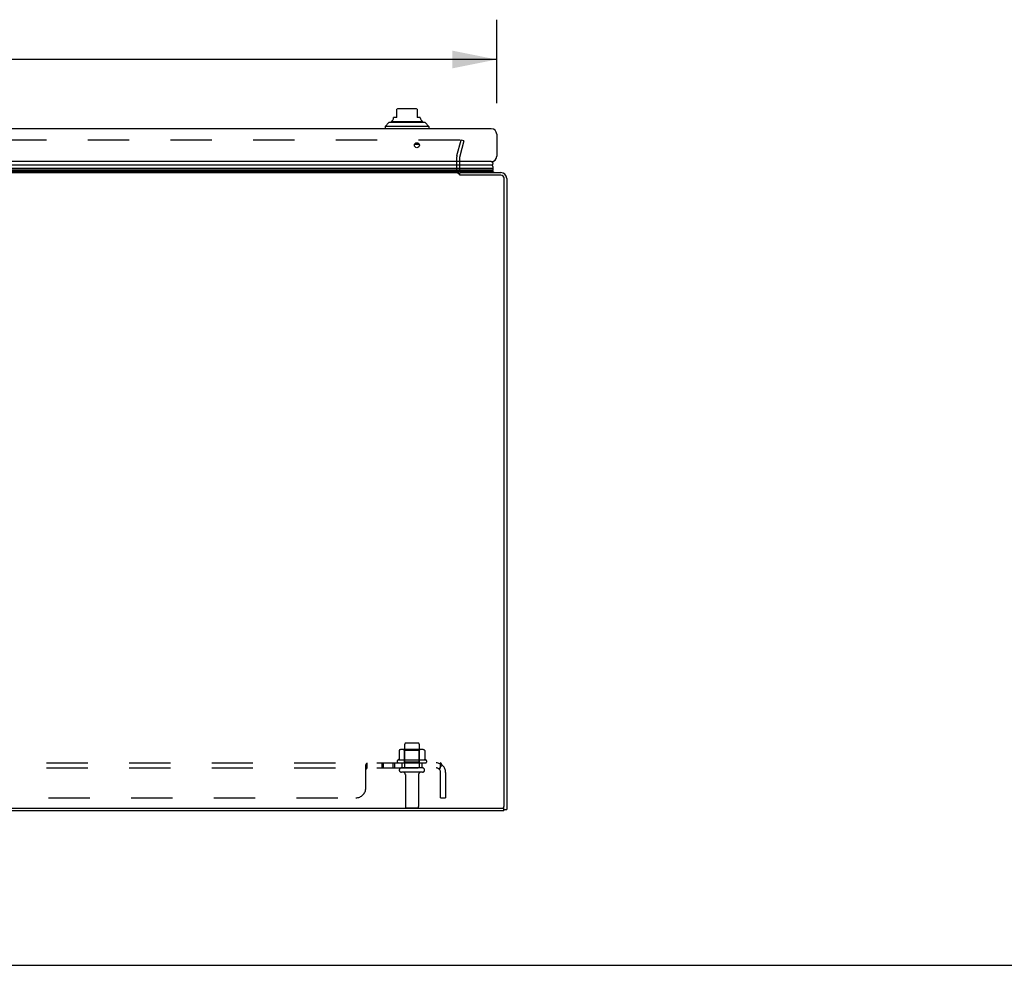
# Model space of a CAD drawing. Header units: inches. Extents: x 0 to 188, y 0 to 122.
# Tile 19 of 102: x 66 to 90, y 0 to 24. Entities that reach past the tile are written whole.
import ezdxf

# ---------------------------------------------------------------- set-up
doc = ezdxf.new("R2010")
doc.units = ezdxf.units.IN
doc.header["$LTSCALE"] = 10.363855
doc.header["$MEASUREMENT"] = 0
doc.linetypes.add('HIDDEN', pattern=[0.2, 0.1, -0.1])
doc.layers.get('0').update_dxf_attribs({"linetype": 'CONTINUOUS'})
for name, color, linetype in [('DEFAULT_2', 8, 'HIDDEN'), ('DIMENSIONS', 7, 'CONTINUOUS'), ('DOOR_ASSEMBLY', 7, 'CONTINUOUS'), ('SUBPANEL', 7, 'CONTINUOUS')]:
    doc.layers.add(name, color=color, linetype=linetype)
doc.styles.get("Standard").update_dxf_attribs({"font": 'arial.ttf'})
doc.dimstyles.new('DIMSTYLE_1', dxfattribs={"dimtxt": 0.831325, "dimasz": 1.108434, "dimexe": 0.09, "dimexo": 0.07, "dimgap": 0.0375, "dimtad": 0, "dimtih": 1, "dimtoh": 1, "dimzin": 4, "dimdsep": 46, "dimtxsty": 'Standard', "dimblk": '_FILLED', "dimblk1": '_FILLED', "dimblk2": '_FILLED', "dimcen": 0.09, "dimazin": 1, "dimtfac": 1, "dimtdec": 3, "dimtofl": 0, "dimtmove": 0, "dimatfit": 3, "dimldrblk": '_FILLED', "dimfxl": 0, "dimtolj": 1, "dimtzin": 4, "dimarcsym": 0})

# ---------------------------------------------------------------- blocks, each defined once
blk = doc.blocks.new('_FILLED')
at = {"color": 0, "linetype": 'ByBlock'}
blk.add_solid([(0, 0), (-1, 0.2), (-1, -0.2)], dxfattribs=at)
blk = doc.blocks.new('*D13')
at = {"layer": 'DIMENSIONS', "color": 2, "linetype": 'Continuous'}
for p, q in [((42.615, 21.613), (42.615, 23.705)), ((77.74, 21.613), (77.74, 23.705)), ((42.615, 22.708), (56.409, 22.708)), ((77.74, 22.708), (63.946, 22.708))]:
    blk.add_line(p, q, dxfattribs=at)
at = {"layer": 'DIMENSIONS', "color": 2, "linetype": 'Continuous', "xscale": 1.1084337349, "yscale": 1.1084337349, "zscale": 1.1084337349, "rotation": 180}
blk.add_blockref('_FILLED', (42.615, 22.708), dxfattribs=at)
at = {"layer": 'DIMENSIONS', "color": 2, "linetype": 'Continuous', "xscale": 1.1084337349, "yscale": 1.1084337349, "zscale": 1.1084337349}
blk.add_blockref('_FILLED', (77.74, 22.708), dxfattribs=at)
at = {"layer": 'DIMENSIONS', "color": 2, "linetype": 'Continuous', "insert": (60.177, 23.123), "char_height": 0.8313, "width": 6.70623, "attachment_point": 2, "line_spacing_factor": 0.9}
blk.add_mtext('35.13 DOOR', dxfattribs=at)

msp = doc.modelspace()

# ---------------------------------------------------------------- linework, layer by layer
at = {"color": 3, "linetype": 'Continuous'}
for p, q in [((43.567, 19.873), (76.788, 19.873)), ((76.815, 19.873), (77.845, 19.873)), ((77.847, 19.81), (76.818, 19.81)), ((77.927, 3.996), (77.927, 19.73)), ((77.99, 19.728), (77.99, 3.909)), ((42.113, 3.936), (77.867, 3.936)), ((77.915, 3.873), (42.135, 3.873))]:
    msp.add_line(p, q, dxfattribs=at)
at = {"color": 7, "linetype": 'Continuous'}
for p, q in [((76.815, 19.812), (76.815, 19.873)), ((77.915, 3.873), (77.915, 3.96)), ((77.903, 3.948), (77.915, 3.948)), ((77.915, 3.909), (77.99, 3.909)), ((0, 0), (188.434, 0))]:
    msp.add_line(p, q, dxfattribs=at)
at = {"color": 3, "linetype": 'Continuous'}
for centre, radius, start, end in [((77.845, 19.728), 0.145, 0, 90), ((77.847, 19.73), 0.08, 0, 90), ((77.867, 3.996), 0.06, 270, 360)]:
    msp.add_arc(centre, radius, start, end, dxfattribs=at)
at = {"layer": 'DEFAULT_2', "color": 8, "linetype": 'HIDDEN'}
for p, q in [((76.815, 20.686), (43.539, 20.686)), ((76.744, 20.301), (76.847, 20.686)), ((76.919, 20.666), (76.816, 20.282)), ((76.919, 20.666), (76.847, 20.686)), ((76.74, 19.943), (76.74, 20.271)), ((76.815, 19.943), (76.815, 20.271)), ((75.432, 5.543), (75.432, 4.948)), ((75.462, 5.573), (75.768, 5.573)), ((75.798, 5.543), (75.798, 4.948)), ((75.296, 5.388), (75.296, 5.17)), ((75.87, 5.409), (75.359, 5.409)), ((75.431, 5.389), (75.411, 5.409)), ((75.798, 5.389), (75.431, 5.389)), ((75.431, 5.093), (75.431, 5.389)), ((75.798, 5.389), (75.818, 5.409)), ((75.798, 5.093), (75.798, 5.389)), ((75.934, 5.388), (75.934, 5.17)), ((75.971, 5.143), (75.259, 5.143)), ((75.281, 5.073), (75.949, 5.073)), ((75.879, 4.948), (75.35, 4.948)), ((75.431, 5.093), (75.411, 5.073)), ((75.798, 5.093), (75.431, 5.093)), ((75.798, 5.093), (75.818, 5.073)), ((75.879, 4.842), (75.35, 4.842)), ((75.449, 4.78), (75.449, 3.978)), ((75.781, 4.78), (75.781, 3.978)), ((75.479, 3.948), (75.751, 3.948))]:
    msp.add_line(p, q, dxfattribs=at)
for points in [[(76.833, 20.675), (76.832, 20.676), (76.831, 20.678), (76.83, 20.68), (76.828, 20.681), (76.827, 20.682), (76.825, 20.683), (76.823, 20.684), (76.821, 20.685), (76.819, 20.685), (76.817, 20.685), (76.815, 20.686)], [(76.833, 20.675), (76.834, 20.673), (76.835, 20.671), (76.835, 20.669), (76.835, 20.667), (76.835, 20.666)], [(76.835, 20.666), (76.835, 20.665), (76.835, 20.663), (76.835, 20.661)], [(75.302, 5.397), (75.3, 5.396), (75.299, 5.395), (75.298, 5.394), (75.297, 5.392), (75.296, 5.391), (75.296, 5.389), (75.296, 5.388)], [(75.928, 5.397), (75.929, 5.396), (75.931, 5.395), (75.932, 5.394), (75.933, 5.392), (75.933, 5.391), (75.934, 5.389), (75.934, 5.388)], [(75.296, 5.17), (75.296, 5.168), (75.296, 5.167), (75.295, 5.166), (75.295, 5.165), (75.295, 5.165), (75.294, 5.164), (75.294, 5.164), (75.294, 5.163), (75.293, 5.163), (75.293, 5.162), (75.293, 5.162), (75.292, 5.162), (75.292, 5.162), (75.292, 5.161), (75.291, 5.161), (75.291, 5.161), (75.291, 5.161), (75.291, 5.161)], [(75.939, 5.161), (75.939, 5.161), (75.939, 5.161), (75.938, 5.161), (75.938, 5.161), (75.938, 5.162), (75.937, 5.162), (75.937, 5.162), (75.937, 5.162), (75.936, 5.163), (75.936, 5.163), (75.936, 5.164), (75.935, 5.164), (75.935, 5.165), (75.935, 5.165), (75.934, 5.166), (75.934, 5.167), (75.934, 5.168), (75.934, 5.17)]]:
    msp.add_lwpolyline(points, dxfattribs=at)
for centre, radius, start, end in [((76.855, 20.271), 0.115, 165, 180), ((76.855, 20.271), 0.04, 165, 180), ((76.885, 19.943), 0.145, 180, 231.2451), ((76.885, 19.943), 0.07, 180, 270), ((75.462, 5.543), 0.03, 90, 180), ((75.768, 5.543), 0.03, 0, 90), ((75.359, 5.268), 0.141, 90, 113.95), ((75.87, 5.268), 0.141, 66.05, 90), ((75.281, 5.111), 0.0384, 124.4497, 270), ((75.615, 4.543), 0.698, 117.6814, 120.6631), ((75.35, 4.895), 0.053, 90, 270), ((75.879, 4.895), 0.053, 270, 90), ((75.615, 4.543), 0.698, 59.3369, 62.3186), ((75.949, 5.111), 0.0384, 270, 55.5503), ((75.386, 4.78), 0.0625, 0, 90), ((75.843, 4.78), 0.0625, 90, 180), ((75.479, 3.978), 0.03, 180, 270), ((75.751, 3.978), 0.03, 270, 360)]:
    msp.add_arc(centre, radius, start, end, dxfattribs=at)
at = {"layer": 'DOOR_ASSEMBLY', "color": 7, "linetype": 'Continuous'}
for p, q in [((75.234, 21.255), (75.155, 21.255)), ((75.155, 21.242), (75.155, 21.255)), ((75.234, 21.255), (75.234, 21.465)), ((75.706, 21.472), (75.273, 21.472)), ((75.746, 21.465), (75.746, 21.255)), ((75.824, 21.255), (75.746, 21.255)), ((75.824, 21.242), (75.824, 21.255)), ((75.037, 21.129), (74.939, 21.031)), ((76.041, 21.031), (74.939, 21.031)), ((74.939, 21.031), (74.939, 20.972)), ((75.943, 21.129), (75.037, 21.129)), ((75.106, 21.157), (75.874, 21.157)), ((75.943, 21.129), (76.041, 21.031)), ((76.041, 21.031), (76.041, 20.972)), ((75.8, 20.577), (75.68, 20.577)), ((77.627, 20.055), (60.179, 20.055)), ((60.179, 19.98), (77.655, 19.98)), ((77.646, 19.936), (60.179, 19.936)), ((77.64, 19.923), (60.179, 19.923)), ((77.637, 19.914), (60.179, 19.914)), ((77.658, 19.902), (60.179, 19.902)), ((77.658, 19.902), (77.637, 19.914)), ((77.64, 19.923), (77.641, 19.926)), ((77.641, 19.926), (77.643, 19.929)), ((77.658, 19.902), (77.641, 19.873)), ((77.643, 19.929), (77.645, 19.932)), ((77.645, 19.932), (77.646, 19.936))]:
    msp.add_line(p, q, dxfattribs=at)
at = {"layer": 'DOOR_ASSEMBLY', "color": 3, "linetype": 'Continuous'}
for p, q in [((77.605, 20.972), (42.75, 20.972)), ((77.74, 20.837), (77.74, 20.282)), ((77.605, 20.147), (42.75, 20.147))]:
    msp.add_line(p, q, dxfattribs=at)
at = {"layer": 'DOOR_ASSEMBLY', "color": 7, "linetype": 'Continuous'}
msp.add_lwpolyline([(77.655, 19.98), (77.655, 19.988), (77.654, 19.995), (77.653, 20.003), (77.651, 20.011), (77.648, 20.018), (77.645, 20.026), (77.641, 20.033), (77.637, 20.041), (77.632, 20.048), (77.627, 20.055)], dxfattribs=at)
at = {"layer": 'DOOR_ASSEMBLY', "color": 3, "linetype": 'Continuous'}
msp.add_circle((75.74, 20.559), 0.0625, dxfattribs=at)
at = {"layer": 'DOOR_ASSEMBLY', "color": 7, "linetype": 'Continuous'}
for centre, radius, start, end in [((75.076, 21.242), 0.0787, 300, 360), ((75.273, 21.354), 0.118, 90, 109.4785), ((75.706, 21.354), 0.118, 70.5253, 90), ((75.903, 21.242), 0.0787, 180, 240), ((75.126, 21.108), 0.0492, 90, 153.8851), ((75.126, 21.157), 0.0197, 120, 180.1146), ((75.854, 21.108), 0.0492, 26.1149, 90), ((75.854, 21.157), 0.0197, 359.8854, 60), ((77.6, 20.097), 0.05, 302.6718, 84.7383), ((77.61, 19.926), 0.03, 336.2022, 353.588), ((77.599, 19.969), 0.0569, 325.4331, 11.2885)]:
    msp.add_arc(centre, radius, start, end, dxfattribs=at)
at = {"layer": 'DOOR_ASSEMBLY', "color": 3, "linetype": 'Continuous'}
for centre, start, end in [((77.605, 20.837), 0, 90), ((77.605, 20.282), 270, 360)]:
    msp.add_arc(centre, 0.135, start, end, dxfattribs=at)
at = {"layer": 'DOOR_ASSEMBLY', "color": 7, "linetype": 'Continuous'}
for start_param, end_param in [(3.143067, 3.608679), (9.078677, 9.164333)]:
    msp.add_ellipse((77.39, 19.979), major_axis=(-0.265, 0), ratio=0.632157, start_param=start_param, end_param=end_param, dxfattribs=at)
at = {"layer": 'SUBPANEL', "color": 8, "linetype": 'HIDDEN'}
for p, q in [((43.646, 5.073), (76.334, 5.073)), ((43.646, 4.948), (76.334, 4.948)), ((74.459, 5.019), (74.46, 5.021)), ((74.459, 4.448), (74.459, 5.019)), ((74.493, 5.073), (74.494, 5.073)), ((74.494, 4.948), (74.494, 5.073)), ((74.856, 5.073), (74.856, 4.948)), ((74.894, 5.073), (74.894, 4.948)), ((75.137, 5.073), (75.137, 4.948)), ((75.175, 5.073), (75.175, 4.948)), ((75.365, 5.073), (75.365, 4.948)), ((75.865, 5.073), (75.865, 4.948)), ((76.372, 5.019), (76.293, 4.923)), ((76.313, 4.948), (76.314, 4.948)), ((76.327, 4.98), (76.326, 4.978)), ((76.328, 4.982), (76.327, 4.98)), ((76.329, 4.986), (76.328, 4.985)), ((76.328, 4.985), (76.328, 4.983)), ((76.328, 4.983), (76.328, 4.982)), ((76.33, 4.989), (76.329, 4.988)), ((76.329, 4.988), (76.329, 4.986)), ((76.33, 4.991), (76.33, 4.989)), ((76.331, 4.994), (76.331, 4.993)), ((76.334, 4.948), (76.334, 5.073)), ((74.468, 4.923), (74.47, 4.924)), ((74.477, 4.932), (74.478, 4.934)), ((74.478, 4.934), (74.481, 4.937)), ((76.334, 4.198), (76.334, 4.836)), ((76.459, 4.836), (76.459, 4.198)), ((45.771, 4.198), (74.209, 4.198)), ((76.334, 4.198), (76.459, 4.198))]:
    msp.add_line(p, q, dxfattribs=at)
for points in [[(74.46, 5.021), (74.462, 5.023), (74.463, 5.026), (74.465, 5.029), (74.466, 5.032), (74.468, 5.036), (74.47, 5.04)], [(74.47, 5.04), (74.473, 5.047), (74.474, 5.05), (74.476, 5.054)], [(74.476, 5.054), (74.477, 5.057), (74.479, 5.06), (74.48, 5.063)], [(74.48, 5.063), (74.482, 5.065), (74.484, 5.068)], [(74.481, 4.937), (74.482, 4.939), (74.484, 4.941), (74.485, 4.943), (74.487, 4.945), (74.488, 4.946), (74.49, 4.947), (74.491, 4.948), (74.493, 4.948), (74.494, 4.948)], [(74.482, 5.065), (74.484, 5.068), (74.486, 5.07), (74.488, 5.071), (74.489, 5.072), (74.491, 5.073), (74.493, 5.073), (74.494, 5.073)], [(74.485, 4.943), (74.487, 4.945), (74.488, 4.946), (74.49, 4.947), (74.491, 4.948), (74.493, 4.948), (74.494, 4.948)], [(74.486, 5.07), (74.488, 5.071), (74.489, 5.072), (74.491, 5.073)], [(76.31, 4.934), (76.312, 4.935), (76.314, 4.937), (76.317, 4.939), (76.319, 4.941), (76.321, 4.943), (76.324, 4.945), (76.326, 4.946), (76.328, 4.947), (76.33, 4.948), (76.332, 4.948), (76.334, 4.948)], [(76.326, 4.978), (76.326, 4.977), (76.326, 4.976), (76.325, 4.975), (76.325, 4.974), (76.325, 4.973), (76.324, 4.972), (76.324, 4.971), (76.323, 4.97), (76.323, 4.969), (76.323, 4.968), (76.322, 4.967), (76.322, 4.966), (76.322, 4.966), (76.321, 4.965), (76.321, 4.964), (76.32, 4.963), (76.32, 4.962), (76.32, 4.961), (76.319, 4.96), (76.319, 4.959), (76.318, 4.959), (76.318, 4.958), (76.318, 4.957), (76.317, 4.956), (76.317, 4.955), (76.317, 4.955), (76.316, 4.954), (76.316, 4.953), (76.315, 4.953), (76.315, 4.952), (76.315, 4.951), (76.314, 4.95), (76.314, 4.95), (76.314, 4.949), (76.313, 4.949), (76.313, 4.948), (76.313, 4.947), (76.312, 4.947), (76.312, 4.946), (76.312, 4.946), (76.311, 4.945), (76.311, 4.945), (76.311, 4.944), (76.311, 4.944), (76.311, 4.944)], [(76.311, 4.944), (76.311, 4.944), (76.311, 4.944), (76.311, 4.944), (76.311, 4.944), (76.311, 4.944), (76.311, 4.945), (76.311, 4.945), (76.312, 4.945), (76.312, 4.946), (76.312, 4.946), (76.313, 4.947), (76.313, 4.947), (76.313, 4.948)], [(76.331, 4.993), (76.33, 4.991), (76.33, 4.991)], [(76.334, 5.008), (76.334, 5.008), (76.334, 5.008), (76.334, 5.008), (76.334, 5.007), (76.334, 5.007), (76.334, 5.007), (76.334, 5.006), (76.333, 5.006), (76.333, 5.005), (76.333, 5.005), (76.333, 5.004), (76.333, 5.004), (76.333, 5.003), (76.333, 5.003), (76.333, 5.002), (76.333, 5.001), (76.333, 5.001), (76.332, 5), (76.332, 5), (76.332, 4.999), (76.332, 4.998), (76.332, 4.998), (76.332, 4.997), (76.332, 4.996), (76.331, 4.996), (76.331, 4.995), (76.331, 4.994)], [(76.354, 5.05), (76.352, 5.054), (76.351, 5.057), (76.349, 5.06), (76.348, 5.063), (76.346, 5.065), (76.344, 5.068), (76.342, 5.07), (76.34, 5.071), (76.338, 5.072), (76.337, 5.073), (76.335, 5.073), (76.334, 5.073)], [(76.334, 5.005), (76.334, 5.005), (76.334, 5.006), (76.334, 5.006), (76.334, 5.007), (76.334, 5.007), (76.334, 5.007), (76.334, 5.008), (76.334, 5.008)], [(76.372, 5.019), (76.37, 5.021), (76.368, 5.023), (76.366, 5.026), (76.364, 5.029), (76.362, 5.032), (76.36, 5.036), (76.359, 5.04), (76.357, 5.043), (76.354, 5.05)], [(74.459, 4.923), (74.46, 4.922), (74.462, 4.922), (74.464, 4.922), (74.465, 4.922), (74.467, 4.923), (74.468, 4.923), (74.47, 4.924), (74.471, 4.925), (74.473, 4.927), (74.474, 4.928)], [(74.459, 4.923), (74.46, 4.922), (74.462, 4.922), (74.464, 4.922), (74.465, 4.922), (74.467, 4.923)], [(74.471, 4.925), (74.473, 4.927), (74.474, 4.928), (74.476, 4.93), (74.477, 4.932)], [(76.293, 4.923), (76.293, 4.922), (76.294, 4.922), (76.295, 4.922), (76.296, 4.922), (76.297, 4.923), (76.298, 4.923), (76.3, 4.924), (76.301, 4.925), (76.303, 4.927), (76.304, 4.928), (76.306, 4.93), (76.31, 4.934)]]:
    msp.add_lwpolyline(points, dxfattribs=at)
for centre, radius, start, end in [((76.222, 4.836), 0.237, 0, 90), ((76.222, 4.836), 0.112, 0, 90), ((74.209, 4.448), 0.25, 270, 360)]:
    msp.add_arc(centre, radius, start, end, dxfattribs=at)

# ---------------------------------------------------------------- dimensions: what is measured, and where the dimension line sits
at = {"layer": 'DIMENSIONS', "color": 2, "linetype": 'Continuous'}
dim = msp.add_linear_dim(base=(77.739856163, 22.707771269), p1=(42.614856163, 21.542922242), p2=(77.739856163, 21.542922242), text='<> DOOR', dimstyle='DIMSTYLE_1', dxfattribs=at)
dim.commit()
dim.dimension.update_dxf_attribs({"geometry": '*D13', "text_midpoint": (60.177356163, 22.707771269), "dimtype": 160})

doc.saveas('drawing.dxf')
